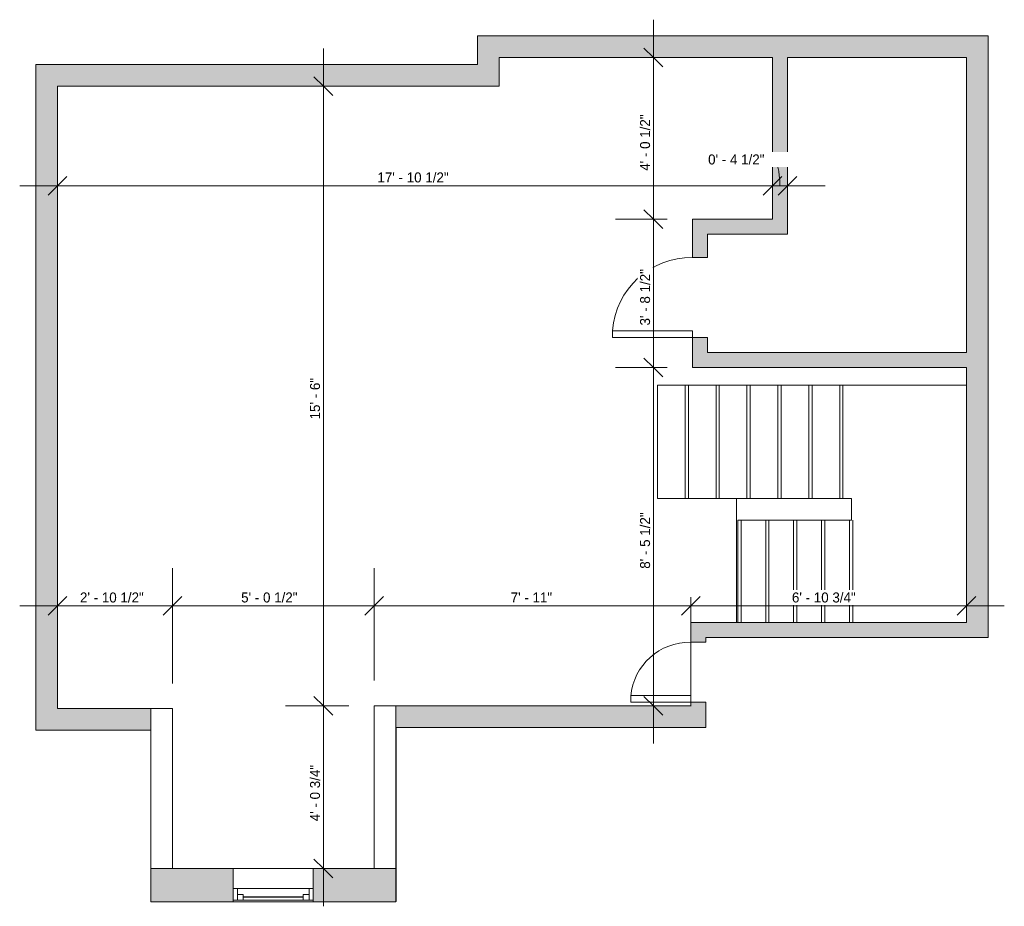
# Model space of a CAD drawing. Header units: inches. Extents: x -214 to 81, y -54 to 212.
import ezdxf

# ---------------------------------------------------------------- set-up
doc = ezdxf.new("R2010")
doc.units = ezdxf.units.IN
doc.header["$MEASUREMENT"] = 0
doc.linetypes.add('Overhead', pattern=[0.15625, 0.09375, -0.0625])
for name, color, linetype, lineweight in [('A-ANNO-DIMS', 211, 'Continuous', 9), ('A-ANNO-DIMS-96', 211, 'Continuous', 9), ('A-DETL', 90, 'Continuous', 9), ('A-DETL-THIN', 151, 'Continuous', 9), ('A-DOOR', 31, 'Continuous', 9), ('A-FLOR', 192, 'Continuous', 9), ('A-GLAZ', 151, 'Continuous', 9), ('A-WALL', 90, 'Continuous', 9), ('A-WALL-PATT', 111, 'Continuous', 9), ('S-STRS', 90, 'Continuous', 9)]:
    doc.layers.add(name, color=color, linetype=linetype, lineweight=lineweight)
doc.styles.add('Inter', font='txt', dxfattribs={"height": 3})
doc.dimstyles.new('Linear_-_1_32__Inter__Imperial__SMALL', dxfattribs={"dimscale": 12, "dimtxt": 3.974399, "dimasz": 0.46875, "dimexe": 0.944882, "dimexo": 0.629921, "dimgap": 0, "dimtad": 1, "dimrnd": 0.25, "dimzin": 1, "dimdsep": 46, "dimlunit": 4, "dimtxsty": 'Inter', "dimblk1": 'OBLIQUE', "dimblk2": 'OBLIQUE', "dimsah": 1, "dimcen": 0.09, "dimdle": 0.944882, "dimazin": 0, "dimtfac": 1, "dimtdec": 4, "dimtix": 1, "dimtmove": 0, "dimatfit": 3, "dimfxl": 1, "dimtvp": 1, "dimtfill": 1, "dimfrac": 2, "dimtolj": 1, "dimtzin": 0, "dimarcsym": 2})
doc.dimstyles.new('Linear_-_1_32__Inter__Imperial__SMALL_1', dxfattribs={"dimscale": 12, "dimtxt": 3.974399, "dimasz": 0.46875, "dimexe": 0.944882, "dimexo": 0.629921, "dimgap": 0, "dimtad": 1, "dimrnd": 0.25, "dimzin": 1, "dimdsep": 46, "dimlunit": 4, "dimtxsty": 'Inter', "dimblk1": 'OBLIQUE', "dimblk2": 'OBLIQUE', "dimsah": 1, "dimcen": 0.09, "dimdle": 0.944882, "dimazin": 0, "dimtfac": 1, "dimtdec": 4, "dimtix": 1, "dimtmove": 1, "dimatfit": 3, "dimfxl": 1, "dimtvp": 1, "dimtfill": 1, "dimfrac": 2, "dimtolj": 1, "dimtzin": 0, "dimarcsym": 2})

# ---------------------------------------------------------------- blocks, each defined once
blk = doc.blocks.new('Planitar - Single Door_Flush Panel - 2_-0_ x 6_-8_-3090507-104_1 - Attic DIM')
at = {"layer": 'A-DOOR', "lineweight": 18}
for p, q in [((9.99, -2.25), (9.99, -26.25)), ((12, -2.25), (9.99, -2.25)), ((12, -2.25), (12, -26.25)), ((12, -26.25), (9.99, -26.25))]:
    blk.add_line(p, q, dxfattribs=at)
at = {"layer": 'A-DOOR'}
blk.add_arc((11.77, -2.55), 23.77, 179.2767, 265.5217, dxfattribs=at)
blk = doc.blocks.new('Planitar - Single Door_Flush Panel - 1_-6_ x 6_-8_-3113684-104_1 - Attic DIM')
at = {"layer": 'A-DOOR', "lineweight": 18}
for p, q in [((6.99, -2.25), (6.99, -20.25)), ((9, -2.25), (6.99, -2.25)), ((9, -2.25), (9, -20.25)), ((9, -20.25), (6.99, -20.25))]:
    blk.add_line(p, q, dxfattribs=at)
at = {"layer": 'A-DOOR'}
blk.add_arc((8.77, -2.55), 17.77, 179.0326, 264.7975, dxfattribs=at)
blk = doc.blocks.new('Planitar-Double-Hung-Single - 48_ x 42_-3118670-104_1 - Attic DIM')
at = {"layer": 'A-GLAZ', "lineweight": 18}
for p, q in [((-12, 5), (-12, -5)), ((-12, 4.5), (-9, 4.5)), ((-10.75, 4.5), (-10.75, 1)), ((-9, 4.5), (-9, 2.75)), ((-1.1875, 4.5), (1.1875, 4.5)), ((9, 4.5), (12, 4.5)), ((9, 4.5), (9, 2.75)), ((10.75, 4.5), (10.75, 1)), ((12, -5), (12, 5)), ((-12, 1), (-10.75, 1)), ((-10.75, 2.75), (-9, 2.75)), ((10.75, 2.75), (9, 2.75)), ((10.75, 1), (12, 1))]:
    blk.add_line(p, q, dxfattribs=at)
at = {"layer": 'A-GLAZ'}
for p, q in [((12, 5), (-12, 5)), ((-9, 4.5), (-1.1875, 4.5)), ((1.1875, 4.5), (9, 4.5)), ((10.75, 1), (-10.75, 1)), ((-12, -5), (12, -5))]:
    blk.add_line(p, q, dxfattribs=at)
at = {"layer": 'A-GLAZ', "lineweight": 25}
blk.add_line((-9, 3.625), (9, 3.625), dxfattribs=at)
blk = doc.blocks.new('DIMBLOCK1-104_1 - Attic DIM')
at = {"layer": 'A-ANNO-DIMS-96'}
for p, q in [((-202.8, 158.84), (-202.8, 173.76)), ((11.7, 158.84), (11.7, 173.76)), ((-214.14, 162.42), (11.7, 162.42)), ((-202.8, 162.42), (-202.8, 158.84)), ((11.7, 162.42), (11.7, 158.84))]:
    blk.add_line(p, q, dxfattribs=at)
at = {"layer": 'A-ANNO-DIMS-96', "lineweight": 35}
for p, q in [((-202.8, 162.42), (-199.98, 165.24)), ((11.7, 162.42), (14.52, 165.24)), ((-202.8, 162.42), (-205.61, 159.61)), ((11.7, 162.42), (8.89, 159.61))]:
    blk.add_line(p, q, dxfattribs=at)
at = {"layer": 'A-ANNO-DIMS-96', "color": 0, "insert": (-106.8, 166.42), "char_height": 3, "width": 27.006, "attachment_point": 1, "line_spacing_factor": 0.9936, "style": 'Inter', "bg_fill": 3, "box_fill_scale": 1.25, "bg_fill_color": 256, "bg_fill_true_color": 13158600, "bg_fill_transparency": 0}
blk.add_mtext('17\' - 10 1/2"', dxfattribs=at)
blk = doc.blocks.new('_Oblique')
at = {"color": 0, "linetype": 'ByBlock', "lineweight": -2}
blk.add_line((-0.5, -0.5), (0.5, 0.5), dxfattribs=at)
blk = doc.blocks.new('DIMBLOCK2-104_1 - Attic DIM')
at = {"layer": 'A-ANNO-DIMS-96'}
for p, q in [((11.7, 158.84), (11.7, 173.76)), ((16.2, 158.84), (16.2, 173.76)), ((11.7, 162.42), (27.54, 162.42)), ((11.7, 162.42), (11.7, 158.84)), ((16.2, 162.42), (16.2, 158.84))]:
    blk.add_line(p, q, dxfattribs=at)
at = {"layer": 'A-ANNO-DIMS-96', "lineweight": 35}
for p, q in [((11.7, 162.42), (14.52, 165.24)), ((16.2, 162.42), (19.02, 165.24)), ((11.7, 162.42), (8.89, 159.61)), ((16.2, 162.42), (13.39, 159.61))]:
    blk.add_line(p, q, dxfattribs=at)
at = {"layer": 'A-ANNO-DIMS-96'}
blk.add_ellipse((11.89, 162.42), major_axis=(0, 7.88), ratio=0.261578, start_param=4.712389, end_param=6.283185, dxfattribs=at)
at = {"layer": 'A-ANNO-DIMS-96', "color": 0, "insert": (-7.58, 171.81), "char_height": 3, "width": 23.3695, "attachment_point": 1, "line_spacing_factor": 0.9936, "style": 'Inter', "bg_fill": 3, "box_fill_scale": 1.25, "bg_fill_color": 256, "bg_fill_true_color": 13158600, "bg_fill_transparency": 0}
blk.add_mtext('0\' - 4 1/2"', dxfattribs=at)
blk = doc.blocks.new('DIMBLOCK3-104_1 - Attic DIM')
at = {"layer": 'A-ANNO-DIMS-96'}
for p, q in [((-24, 212.24), (-24, 152.4)), ((-27.58, 200.9), (-12.66, 200.9)), ((-24, 200.9), (-27.58, 200.9)), ((-19.86, 152.4), (-35.34, 152.4)), ((-24, 152.4), (-19.86, 152.4))]:
    blk.add_line(p, q, dxfattribs=at)
at = {"layer": 'A-ANNO-DIMS-96', "lineweight": 35}
for p, q in [((-24, 200.9), (-26.82, 203.71)), ((-24, 200.9), (-21.19, 198.09)), ((-24, 152.4), (-26.82, 155.21)), ((-24, 152.4), (-21.19, 149.59))]:
    blk.add_line(p, q, dxfattribs=at)
at = {"layer": 'A-ANNO-DIMS-96', "color": 0, "insert": (-28, 166.91), "char_height": 3, "width": 23.3695, "attachment_point": 1, "rotation": 90, "line_spacing_factor": 0.9936, "style": 'Inter', "bg_fill": 3, "box_fill_scale": 1.25, "bg_fill_color": 256, "bg_fill_true_color": 13158600, "bg_fill_transparency": 0}
blk.add_mtext('4\' - 0 1/2"', dxfattribs=at)
blk = doc.blocks.new('DIMBLOCK4-104_1 - Attic DIM')
at = {"layer": 'A-ANNO-DIMS-96', "lineweight": 35}
for p, q in [((-24, 152.4), (-26.82, 155.21)), ((-24, 152.4), (-21.19, 149.59)), ((-24, 107.9), (-26.82, 110.71)), ((-24, 107.9), (-21.19, 105.09))]:
    blk.add_line(p, q, dxfattribs=at)
at = {"layer": 'A-ANNO-DIMS-96'}
for p, q in [((-19.86, 152.4), (-35.34, 152.4)), ((-24, 152.4), (-24, 107.9)), ((-24, 152.4), (-19.86, 152.4)), ((-19.86, 107.9), (-35.34, 107.9)), ((-24, 107.9), (-19.86, 107.9))]:
    blk.add_line(p, q, dxfattribs=at)
at = {"layer": 'A-ANNO-DIMS-96', "color": 0, "insert": (-28, 120.51), "char_height": 3, "width": 23.131, "attachment_point": 1, "rotation": 90, "line_spacing_factor": 0.9936, "style": 'Inter', "bg_fill": 3, "box_fill_scale": 1.25, "bg_fill_color": 256, "bg_fill_true_color": 13158600, "bg_fill_transparency": 0}
blk.add_mtext('3\' - 8 1/2"', dxfattribs=at)
blk = doc.blocks.new('DIMBLOCK5-104_1 - Attic DIM')
at = {"layer": 'A-ANNO-DIMS-96', "lineweight": 35}
for p, q in [((-24, 107.9), (-26.82, 110.71)), ((-24, 107.9), (-21.19, 105.09)), ((-24, 6.4), (-26.82, 9.21)), ((-24, 6.4), (-21.19, 3.59))]:
    blk.add_line(p, q, dxfattribs=at)
at = {"layer": 'A-ANNO-DIMS-96'}
for p, q in [((-19.86, 107.9), (-35.34, 107.9)), ((-24, 107.9), (-24, -4.94)), ((-24, 107.9), (-19.86, 107.9)), ((-27.58, 6.4), (-12.66, 6.4)), ((-24, 6.4), (-27.58, 6.4))]:
    blk.add_line(p, q, dxfattribs=at)
at = {"layer": 'A-ANNO-DIMS-96', "color": 0, "insert": (-28, 47.53), "char_height": 3, "width": 23.0714, "attachment_point": 1, "rotation": 90, "line_spacing_factor": 0.9936, "style": 'Inter', "bg_fill": 3, "box_fill_scale": 1.25, "bg_fill_color": 256, "bg_fill_true_color": 13158600, "bg_fill_transparency": 0}
blk.add_mtext('8\' - 5 1/2"', dxfattribs=at)
blk = doc.blocks.new('DIMBLOCK6-104_1 - Attic DIM')
at = {"layer": 'A-ANNO-DIMS-96'}
for p, q in [((-202.8, 32.83), (-202.8, 47.75)), ((-168.3, 13.11), (-168.3, 47.75)), ((-214.14, 36.41), (-168.3, 36.41)), ((-202.8, 36.41), (-202.8, 32.83)), ((-168.3, 36.41), (-168.3, 13.11))]:
    blk.add_line(p, q, dxfattribs=at)
at = {"layer": 'A-ANNO-DIMS-96', "lineweight": 35}
for p, q in [((-202.8, 36.41), (-199.98, 39.22)), ((-168.3, 36.41), (-165.48, 39.22)), ((-202.8, 36.41), (-205.61, 33.6)), ((-168.3, 36.41), (-171.11, 33.6))]:
    blk.add_line(p, q, dxfattribs=at)
at = {"layer": 'A-ANNO-DIMS-96', "color": 0, "insert": (-196.05, 40.41), "char_height": 3, "width": 25.2176, "attachment_point": 1, "line_spacing_factor": 0.9936, "style": 'Inter', "bg_fill": 3, "box_fill_scale": 1.25, "bg_fill_color": 256, "bg_fill_true_color": 13158600, "bg_fill_transparency": 0}
blk.add_mtext('2\' - 10 1/2"', dxfattribs=at)
blk = doc.blocks.new('DIMBLOCK7-104_1 - Attic DIM')
at = {"layer": 'A-ANNO-DIMS-96'}
for p, q in [((-168.3, 13.11), (-168.3, 47.75)), ((-107.8, 13.96), (-107.8, 47.75)), ((-168.3, 36.41), (-107.8, 36.41)), ((-168.3, 36.41), (-168.3, 13.11)), ((-107.8, 36.41), (-107.8, 13.96))]:
    blk.add_line(p, q, dxfattribs=at)
at = {"layer": 'A-ANNO-DIMS-96', "lineweight": 35}
for p, q in [((-168.3, 36.41), (-165.48, 39.22)), ((-107.8, 36.41), (-104.98, 39.22)), ((-168.3, 36.41), (-171.11, 33.6)), ((-107.8, 36.41), (-110.61, 33.6))]:
    blk.add_line(p, q, dxfattribs=at)
at = {"layer": 'A-ANNO-DIMS-96', "color": 0, "insert": (-147.69, 40.41), "char_height": 3, "width": 23.131, "attachment_point": 1, "line_spacing_factor": 0.9936, "style": 'Inter', "bg_fill": 3, "box_fill_scale": 1.25, "bg_fill_color": 256, "bg_fill_true_color": 13158600, "bg_fill_transparency": 0}
blk.add_mtext('5\' - 0 1/2"', dxfattribs=at)
blk = doc.blocks.new('DIMBLOCK8-104_1 - Attic DIM')
at = {"layer": 'A-ANNO-DIMS-96'}
for p, q in [((-107.8, 13.96), (-107.8, 47.75)), ((-12.8, 38.96), (-12.8, 25.07)), ((-12.8, 36.41), (-12.8, 38.96)), ((-107.8, 36.41), (-12.8, 36.41)), ((-107.8, 36.41), (-107.8, 13.96))]:
    blk.add_line(p, q, dxfattribs=at)
at = {"layer": 'A-ANNO-DIMS-96', "lineweight": 35}
for p, q in [((-107.8, 36.41), (-104.98, 39.22)), ((-12.8, 36.41), (-9.98, 39.22)), ((-107.8, 36.41), (-110.61, 33.6)), ((-12.8, 36.41), (-15.61, 33.6))]:
    blk.add_line(p, q, dxfattribs=at)
at = {"layer": 'A-ANNO-DIMS-96', "color": 0, "insert": (-66.83, 40.41), "char_height": 3, "width": 15.679, "attachment_point": 1, "line_spacing_factor": 0.9936, "style": 'Inter', "bg_fill": 3, "box_fill_scale": 1.25, "bg_fill_color": 256, "bg_fill_true_color": 13158600, "bg_fill_transparency": 0}
blk.add_mtext('7\' - 11"', dxfattribs=at)
blk = doc.blocks.new('DIMBLOCK9-104_1 - Attic DIM')
at = {"layer": 'A-ANNO-DIMS-96'}
for p, q in [((69.95, 32.83), (69.95, 47.75)), ((-12.8, 38.96), (-12.8, 25.07)), ((-12.8, 36.41), (-12.8, 38.96)), ((-12.8, 36.41), (81.29, 36.41)), ((69.95, 36.41), (69.95, 32.83))]:
    blk.add_line(p, q, dxfattribs=at)
at = {"layer": 'A-ANNO-DIMS-96', "lineweight": 35}
for p, q in [((-12.8, 36.41), (-9.98, 39.22)), ((69.95, 36.41), (72.77, 39.22)), ((-12.8, 36.41), (-15.61, 33.6)), ((69.95, 36.41), (67.14, 33.6))]:
    blk.add_line(p, q, dxfattribs=at)
at = {"layer": 'A-ANNO-DIMS-96', "color": 0, "insert": (17.57, 40.41), "char_height": 3, "width": 26.4099, "attachment_point": 1, "line_spacing_factor": 0.9936, "style": 'Inter', "bg_fill": 3, "box_fill_scale": 1.25, "bg_fill_color": 256, "bg_fill_true_color": 13158600, "bg_fill_transparency": 0}
blk.add_mtext('6\' - 10 3/4"', dxfattribs=at)
blk = doc.blocks.new('DIMBLOCK10-104_1 - Attic DIM')
at = {"layer": 'A-ANNO-DIMS-96', "lineweight": 35}
for p, q in [((-123.03, 6.4), (-125.84, 9.21)), ((-123.03, 6.4), (-120.22, 3.59)), ((-123.03, -42.4), (-125.84, -39.58)), ((-123.03, -42.4), (-120.22, -45.21))]:
    blk.add_line(p, q, dxfattribs=at)
at = {"layer": 'A-ANNO-DIMS-96'}
for p, q in [((-115.36, 6.4), (-134.37, 6.4)), ((-123.03, -53.73), (-123.03, 6.4)), ((-123.03, 6.4), (-115.36, 6.4)), ((-119.45, -42.4), (-134.37, -42.4)), ((-123.03, -42.4), (-119.45, -42.4))]:
    blk.add_line(p, q, dxfattribs=at)
at = {"layer": 'A-ANNO-DIMS-96', "color": 0, "insert": (-127.02, -28.23), "char_height": 3, "width": 24.5618, "attachment_point": 1, "rotation": 90, "line_spacing_factor": 0.9936, "style": 'Inter', "bg_fill": 3, "box_fill_scale": 1.25, "bg_fill_color": 256, "bg_fill_true_color": 13158600, "bg_fill_transparency": 0}
blk.add_mtext('4\' - 0 3/4"', dxfattribs=at)
blk = doc.blocks.new('DIMBLOCK11-104_1 - Attic DIM')
at = {"layer": 'A-ANNO-DIMS-96'}
for p, q in [((-123.03, 6.4), (-123.03, 203.64)), ((-119.45, 192.31), (-134.37, 192.31)), ((-123.03, 192.31), (-119.45, 192.31)), ((-115.36, 6.4), (-134.37, 6.4)), ((-123.03, 6.4), (-115.36, 6.4))]:
    blk.add_line(p, q, dxfattribs=at)
at = {"layer": 'A-ANNO-DIMS-96', "lineweight": 35}
for p, q in [((-123.03, 192.31), (-125.84, 195.12)), ((-123.03, 192.31), (-120.22, 189.49)), ((-123.03, 6.4), (-125.84, 9.21)), ((-123.03, 6.4), (-120.22, 3.59))]:
    blk.add_line(p, q, dxfattribs=at)
at = {"layer": 'A-ANNO-DIMS-96', "color": 0, "insert": (-127.02, 92.32), "char_height": 3, "width": 16.8713, "attachment_point": 1, "rotation": 90, "line_spacing_factor": 0.9936, "style": 'Inter', "bg_fill": 3, "box_fill_scale": 1.25, "bg_fill_color": 256, "bg_fill_true_color": 13158600, "bg_fill_transparency": 0}
blk.add_mtext('15\' - 6"', dxfattribs=at)

msp = doc.modelspace()

# ---------------------------------------------------------------- hatches: boundary and pattern name
at = {"layer": 'A-WALL-PATT'}
for color, points in [(9, [(-70.297, 192.305), (-70.297, 207.398), (-76.797, 207.398), (-76.797, 192.305)]), (9, [(11.703, 200.898), (69.953, 200.898), (69.953, 207.398), (-70.297, 207.398), (-70.297, 200.898)]), (9, [(76.453, 26.898), (76.453, 207.398), (69.953, 207.398), (69.953, 112.445), (74.966, 112.445), (74.966, 26.898)]), (9, [(16.203, 147.898), (16.203, 200.898), (11.703, 200.898), (11.703, 147.898)]), (9, [(-209.297, 5.555), (-202.797, 5.555), (-202.797, 198.805), (-209.297, 198.805), (-209.297, 107.43)]), (9, [(-76.797, 192.305), (-76.797, 198.805), (-202.797, 198.805), (-202.797, 192.305)]), (9, [(-7.797, 147.898), (11.703, 147.898), (11.703, 152.398), (-12.297, 152.398), (-12.297, 147.898)]), (254, [(30.953, 107.898), (30.953, 112.398), (-7.797, 112.398), (-7.797, 107.898)]), (254, [(69.953, 107.898), (69.953, 112.398), (30.953, 112.398), (30.953, 107.898)]), (9, [(74.966, 26.898), (74.966, 112.445), (69.953, 112.445), (69.953, 26.898)]), (9, [(69.953, 26.898), (69.953, 31.398), (-8.297, 31.398), (-8.297, 26.898)]), (9, [(-8.297, -0.102), (-8.297, 6.398), (-101.297, 6.398), (-101.297, -0.102)]), (9, [(-209.297, -0.945), (-174.797, -0.945), (-174.797, 5.555), (-209.297, 5.555)]), (9, [(-101.297, -42.452), (-101.297, -42.396), (-110.805, -42.396), (-110.805, -42.452)])]:
    msp.add_hatch(color=color, dxfattribs=at).paths.add_polyline_path(points, flags=0)
h = msp.add_hatch(color=254, dxfattribs=at)
h.paths.add_polyline_path([(-7.797, 107.898), (-7.797, 116.898), (-12.297, 116.898), (-12.297, 107.898)], flags=0)
h.paths.add_polyline_path([(-7.797, 140.898), (-7.797, 147.898), (-12.297, 147.898), (-12.297, 140.898)], flags=0)
h = msp.add_hatch(color=9, dxfattribs=at)
h.paths.add_polyline_path([(-8.297, 6.398), (-8.297, 7.476), (-12.797, 7.476), (-12.797, 6.398)], flags=0)
h.paths.add_polyline_path([(-12.797, 25.476), (-8.297, 25.476), (-8.297, 31.398), (-12.797, 31.398)], flags=0)
h = msp.add_hatch(color=9, dxfattribs=at)
h.paths.add_polyline_path([(-154.453, -52.396), (-150.788, -52.396), (-150.788, -42.396), (-174.797, -42.396), (-174.797, -52.396)], flags=0)
h.paths.add_polyline_path([(-101.297, -52.396), (-101.297, -42.452), (-110.805, -42.452), (-110.805, -42.396), (-124.788, -42.396), (-124.788, -52.396)], flags=0)
h = msp.add_hatch(color=9, dxfattribs=at)
h.paths.add_polyline_path([(-126.047, -52.396), (-124.788, -52.396), (-124.788, -42.396), (-126.047, -42.396)], flags=0)
h.paths.add_polyline_path([(-150.047, -52.396), (-150.047, -42.396), (-150.788, -42.396), (-150.788, -52.396)], flags=0)

# ---------------------------------------------------------------- linework, layer by layer
at = {"layer": 'A-DETL', "lineweight": 25}
msp.add_line((-101.297, -0.102), (-101.297, -52.25), dxfattribs=at)
at = {"layer": 'A-DETL-THIN'}
msp.add_line((-174.797, -39.932), (-174.797, -52.25), dxfattribs=at)
at = {"layer": 'A-FLOR'}
for p, q in [((-22.788, 68.555), (-22.788, 102.555)), ((-22.788, 102.555), (69.953, 102.555)), ((0.941, 68.555), (-22.788, 68.555)), ((0.941, 31.398), (0.941, 68.555)), ((-12.797, 7.476), (-12.797, 25.476))]:
    msp.add_line(p, q, dxfattribs=at)
at = {"layer": 'A-WALL'}
for p, q in [((76.453, 207.398), (-76.797, 207.398)), ((-76.797, 207.398), (-76.797, 198.805)), ((76.453, 207.398), (76.453, 26.898)), ((-70.297, 200.898), (11.703, 200.898)), ((-70.297, 192.305), (-70.297, 200.898)), ((11.703, 200.898), (11.703, 152.398)), ((16.203, 200.898), (69.953, 200.898)), ((16.203, 147.898), (16.203, 200.898)), ((69.953, 200.898), (69.953, 112.398)), ((-209.297, 198.805), (-209.297, -0.945)), ((-76.797, 198.805), (-209.297, 198.805)), ((-202.797, 5.555), (-202.797, 192.305)), ((-202.797, 192.305), (-70.297, 192.305)), ((11.703, 152.398), (-12.297, 152.398)), ((-12.297, 152.398), (-12.297, 140.898)), ((-7.797, 147.898), (16.203, 147.898)), ((-7.797, 140.898), (-7.797, 147.898)), ((-12.297, 140.898), (-7.797, 140.898)), ((-12.297, 116.898), (-12.297, 107.898)), ((-12.297, 116.898), (-7.797, 116.898)), ((-7.797, 116.898), (-7.797, 112.398)), ((69.953, 112.398), (-7.797, 112.398)), ((-12.297, 107.898), (69.953, 107.898)), ((69.953, 31.398), (69.953, 107.898)), ((-12.797, 31.398), (-12.797, 25.476)), ((-12.797, 31.398), (69.953, 31.398)), ((-8.297, 25.476), (-8.297, 26.898)), ((76.453, 26.898), (-8.297, 26.898)), ((-8.297, 25.476), (-12.797, 25.476)), ((-107.797, -42.396), (-107.797, 6.398)), ((-107.797, 6.398), (-12.797, 6.398)), ((-101.297, 6.398), (-101.297, -52.396)), ((-12.797, 7.476), (-12.797, 6.398)), ((-8.297, 7.476), (-12.797, 7.476)), ((-8.297, -0.102), (-8.297, 7.476)), ((-168.297, 5.555), (-202.797, 5.555)), ((-174.797, 5.555), (-174.797, -52.396)), ((-168.297, -42.396), (-168.297, 5.555)), ((-209.297, -0.945), (-174.797, -0.945)), ((-8.297, -0.102), (-101.297, -0.102)), ((-174.797, -42.396), (-150.047, -42.396)), ((-101.297, -42.396), (-126.047, -42.396)), ((-174.797, -52.396), (-150.047, -52.396)), ((-101.297, -52.396), (-126.047, -52.396))]:
    msp.add_line(p, q, dxfattribs=at)
at = {"layer": 'S-STRS'}
for p, q in [((-22.788, 68.555), (-22.788, 102.555)), ((-13.508, 68.555), (-13.508, 102.555)), ((-4.228, 68.555), (-4.228, 102.555)), ((5.051, 68.555), (5.051, 102.555)), ((14.331, 68.555), (14.331, 102.555)), ((23.611, 68.555), (23.611, 102.555)), ((32.891, 68.555), (32.891, 102.555)), ((5.051, 68.555), (0.941, 68.555)), ((14.331, 68.555), (5.051, 68.555)), ((23.611, 68.555), (14.331, 68.555)), ((32.891, 68.555), (23.611, 68.555)), ((35.453, 68.555), (32.891, 68.555)), ((35.453, 62.055), (35.453, 68.555)), ((1.315, 62.055), (1.315, 31.398)), ((1.315, 62.055), (9.695, 62.055)), ((9.695, 62.055), (18.076, 62.055)), ((9.695, 62.055), (9.695, 31.398)), ((18.076, 62.055), (26.456, 62.055)), ((18.076, 62.055), (18.076, 31.398)), ((26.456, 62.055), (34.836, 62.055)), ((26.456, 62.055), (26.456, 31.398)), ((34.836, 62.055), (35.453, 62.055)), ((34.836, 62.055), (34.836, 31.398))]:
    msp.add_line(p, q, dxfattribs=at)
at = {"layer": 'S-STRS', "linetype": 'Overhead'}
for p, q in [((-14.492, 68.555), (-14.492, 102.555)), ((-5.213, 68.555), (-5.213, 102.555)), ((4.067, 68.555), (4.067, 102.555)), ((13.347, 68.555), (13.347, 102.555)), ((22.627, 68.555), (22.627, 102.555)), ((31.906, 68.555), (31.906, 102.555)), ((2.3, 62.055), (2.3, 31.398)), ((10.68, 62.055), (10.68, 31.398)), ((19.06, 62.055), (19.06, 31.398)), ((27.44, 62.055), (27.44, 31.398)), ((35.82, 62.055), (35.82, 31.398))]:
    msp.add_line(p, q, dxfattribs=at)

# ---------------------------------------------------------------- block references
at = {"layer": 'A-DOOR', "rotation": 269.9999999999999}
for name, p in [('Planitar - Single Door_Flush Panel - 2_-0_ x 6_-8_-3090507-104_1 - Attic DIM', (-10.047, 128.898)), ('Planitar - Single Door_Flush Panel - 1_-6_ x 6_-8_-3113684-104_1 - Attic DIM', (-10.547, 16.476))]:
    msp.add_blockref(name, p, dxfattribs=at)
at = {"layer": 'A-GLAZ', "rotation": 180}
msp.add_blockref('Planitar-Double-Hung-Single - 48_ x 42_-3118670-104_1 - Attic DIM', (-138.047, -47.396), dxfattribs=at)

# ---------------------------------------------------------------- next in the draw order: dimensions: what is measured, and where the dimension line sits
at = {"layer": 'A-ANNO-DIMS'}
for base, p1, p2, override, picture, middle in [((11.703, 162.425), (-202.797, 166.402), (11.703, 166.402), {"dimpost": '<>', "dimfxl": 214.5}, 'DIMBLOCK1-104_1 - Attic DIM', (-95.547, 164.221)), ((-168.297, 36.412), (-202.797, 40.389), (-168.297, 5.555), {"dimpost": '<>', "dimfxl": 49.027311}, 'DIMBLOCK6-104_1 - Attic DIM', (-185.547, 38.208))]:
    dim = msp.add_linear_dim(base=base, p1=p1, p2=p2, dimstyle='Linear_-_1_32__Inter__Imperial__SMALL', override=override, dxfattribs=at)
    dim.commit()
    dim.dimension.update_dxf_attribs({"geometry": picture, "text_midpoint": middle})

# ---------------------------------------------------------------- next in the draw order: dimensions: what is measured, and where the dimension line sits
dim = msp.add_linear_dim(base=(-24.003, 152.398), p1=(-20.026, 200.898), p2=(-12.297, 152.398), angle=90, dimstyle='Linear_-_1_32__Inter__Imperial__SMALL', override={"dimpost": '<>', "dimfxl": 49.1119}, dxfattribs=at)
dim.commit()
dim.dimension.update_dxf_attribs({"geometry": 'DIMBLOCK3-104_1 - Attic DIM', "text_midpoint": (-25.799, 176.648)})
dim = msp.add_linear_dim(base=(16.203, 162.425), p1=(11.703, 166.402), p2=(16.203, 166.402), dimstyle='Linear_-_1_32__Inter__Imperial__SMALL_1', override={"dimpost": '<>', "dimfxl": 4.5}, dxfattribs=at)
dim.commit()
dim.dimension.update_dxf_attribs({"geometry": 'DIMBLOCK2-104_1 - Attic DIM', "text_midpoint": (4.102, 169.814), "dimtype": 160})
dim = msp.add_linear_dim(base=(-107.797, 36.412), p1=(-168.297, 5.555), p2=(-107.797, 6.398), dimstyle='Linear_-_1_32__Inter__Imperial__SMALL', override={"dimpost": '<>', "dimfxl": 60.505866}, dxfattribs=at)
dim.commit()
dim.dimension.update_dxf_attribs({"geometry": 'DIMBLOCK7-104_1 - Attic DIM', "text_midpoint": (-138.047, 38.208)})

# ---------------------------------------------------------------- next in the draw order: dimensions: what is measured, and where the dimension line sits
dim = msp.add_linear_dim(base=(-24.003, 107.898), p1=(-12.297, 152.398), p2=(-12.297, 107.898), angle=90, dimstyle='Linear_-_1_32__Inter__Imperial__SMALL', override={"dimpost": '<>', "dimfxl": 44.5}, dxfattribs=at)
dim.commit()
dim.dimension.update_dxf_attribs({"geometry": 'DIMBLOCK4-104_1 - Attic DIM', "text_midpoint": (-25.799, 130.148)})

# ---------------------------------------------------------------- next in the draw order: dimensions: what is measured, and where the dimension line sits
dim = msp.add_linear_dim(base=(-24.003, 6.398), p1=(-12.297, 107.898), p2=(-20.026, 6.398), angle=90, dimstyle='Linear_-_1_32__Inter__Imperial__SMALL', override={"dimpost": '<>', "dimfxl": 101.793805}, dxfattribs=at)
dim.commit()
dim.dimension.update_dxf_attribs({"geometry": 'DIMBLOCK5-104_1 - Attic DIM', "text_midpoint": (-25.799, 57.148)})

# ---------------------------------------------------------------- next in the draw order: dimensions: what is measured, and where the dimension line sits
dim = msp.add_linear_dim(base=(-12.797, 36.412), p1=(-107.797, 6.398), p2=(-12.797, 31.398), dimstyle='Linear_-_1_32__Inter__Imperial__SMALL', override={"dimpost": '<>', "dimfxl": 98.234414}, dxfattribs=at)
dim.commit()
dim.dimension.update_dxf_attribs({"geometry": 'DIMBLOCK8-104_1 - Attic DIM', "text_midpoint": (-60.297, 37.912)})

# ---------------------------------------------------------------- next in the draw order: dimensions: what is measured, and where the dimension line sits
dim = msp.add_linear_dim(base=(69.953, 36.412), p1=(-12.797, 31.398), p2=(69.953, 40.389), dimstyle='Linear_-_1_32__Inter__Imperial__SMALL', override={"dimpost": '<>', "dimfxl": 83.237097}, dxfattribs=at)
dim.commit()
dim.dimension.update_dxf_attribs({"geometry": 'DIMBLOCK9-104_1 - Attic DIM', "text_midpoint": (28.578, 38.208)})
dim = msp.add_linear_dim(base=(-123.028, 6.398), p1=(-127.005, -42.396), p2=(-107.797, 6.398), angle=90, dimstyle='Linear_-_1_32__Inter__Imperial__SMALL', override={"dimpost": '<>', "dimfxl": 52.438135}, dxfattribs=at)
dim.commit()
dim.dimension.update_dxf_attribs({"geometry": 'DIMBLOCK10-104_1 - Attic DIM', "text_midpoint": (-124.824, -17.999)})

# ---------------------------------------------------------------- next in the draw order: dimensions: what is measured, and where the dimension line sits
dim = msp.add_linear_dim(base=(-123.028, 192.305), p1=(-107.797, 6.398), p2=(-127.005, 192.305), angle=90, dimstyle='Linear_-_1_32__Inter__Imperial__SMALL', override={"dimpost": '<>', "dimfxl": 186.89713}, dxfattribs=at)
dim.commit()
dim.dimension.update_dxf_attribs({"geometry": 'DIMBLOCK11-104_1 - Attic DIM', "text_midpoint": (-124.568, 99.351)})

doc.saveas('drawing.dxf')
